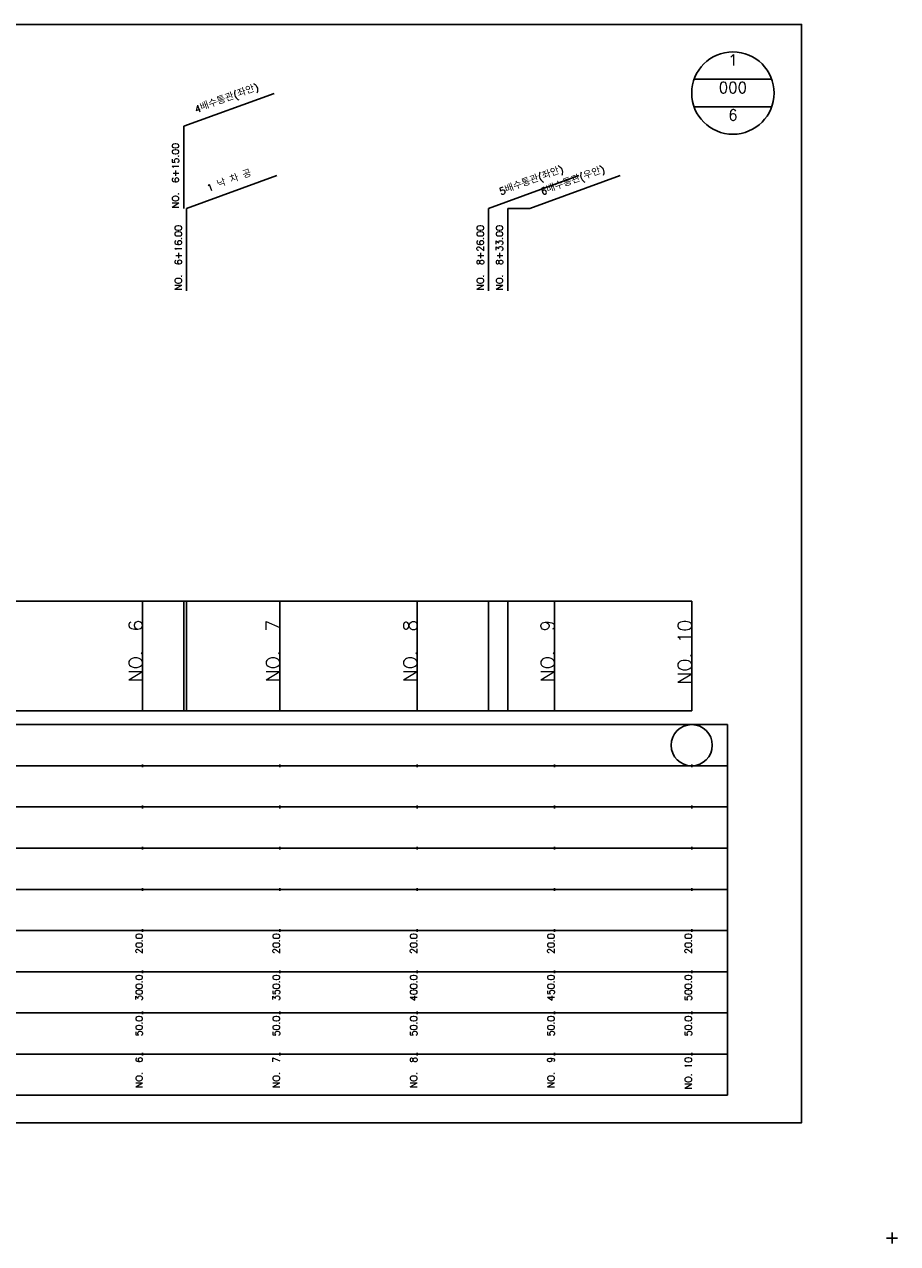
# Model space of a CAD drawing. Extents: x -2 to 685, y -2 to 968.
# Tile 2 of 4: x 367 to 685, y -2 to 442. Entities that reach past the tile are written whole.
import ezdxf
from ezdxf.enums import TextEntityAlignment as Align

# ---------------------------------------------------------------- set-up
doc = ezdxf.new("R2010")
doc.units = 0
doc.header["$LTSCALE"] = 5
for name, color, linetype in [('BOX', 5, 'CONTINUOUS'), ('DT1', 3, 'CONTINUOUS'), ('DT2', 6, 'CONTINUOUS'), ('LT1', 4, 'CONTINUOUS'), ('ST1', 7, 'CONTINUOUS')]:
    doc.layers.add(name, color=color, linetype=linetype)
doc.styles.add('GHS', font='ROMANS.shx', dxfattribs={"bigfont": 'GHS.shx'})

msp = doc.modelspace()

# ---------------------------------------------------------------- linework, layer by layer
at = {"layer": 'BOX'}
msp.add_lwpolyline([(50, 42), (650, 42), (650, 442), (50, 442), (50, 42)], dxfattribs=at)
at = {"layer": 'DT1', "linetype": 'CONTINUOUS'}
msp.add_line((543, 375), (551.08, 375), dxfattribs=at)
at = {"layer": 'LT1', "linetype": 'CONTINUOUS'}
for p, q in [((425, 404.92), (457.89, 416.89)), ((425, 374.92), (425, 404.92)), ((426, 375), (458.89, 386.97)), ((536, 375), (568.89, 386.97)), ((551.08, 375), (583.97, 386.97)), ((426, 345), (426, 375)), ((536, 345), (536, 375)), ((543, 345), (543, 375))]:
    msp.add_line(p, q, dxfattribs=at)
at = {"layer": 'LT1'}
for p, q in [((410, 192), (410, 232)), ((425, 192), (425, 232)), ((426, 192), (426, 232)), ((460, 192), (460, 232)), ((510, 192), (510, 232)), ((536, 192), (536, 232)), ((543, 192), (543, 232)), ((560, 192), (560, 232)), ((610, 192), (610, 232)), ((410, 225.69), (410, 226.69)), ((460, 225.69), (460, 226.69)), ((510, 225.69), (510, 226.69)), ((560, 225.69), (560, 226.69)), ((610, 225.69), (610, 226.69)), ((110, 192), (610, 192)), ((410, 171.5), (410, 172.5)), ((460, 171.5), (460, 172.5)), ((510, 171.5), (510, 172.5)), ((560, 171.5), (560, 172.5)), ((610, 171.5), (610, 172.5)), ((410, 156.5), (410, 157.5)), ((460, 156.5), (460, 157.5)), ((510, 156.5), (510, 157.5)), ((560, 156.5), (560, 157.5)), ((610, 156.5), (610, 157.5)), ((410, 141.5), (410, 142.5)), ((460, 141.5), (460, 142.5)), ((510, 141.5), (510, 142.5)), ((560, 141.5), (560, 142.5)), ((610, 141.5), (610, 142.5)), ((410, 126.5), (410, 127.5)), ((460, 126.5), (460, 127.5)), ((510, 126.5), (510, 127.5)), ((560, 126.5), (560, 127.5)), ((610, 126.5), (610, 127.5)), ((410, 111.5), (410, 112.5)), ((460, 111.5), (460, 112.5)), ((510, 111.5), (510, 112.5)), ((560, 111.5), (560, 112.5)), ((610, 111.5), (610, 112.5)), ((410, 96.5), (410, 97.5)), ((460, 96.5), (460, 97.5)), ((510, 96.5), (510, 97.5)), ((560, 96.5), (560, 97.5)), ((610, 96.5), (610, 97.5)), ((410, 81.5), (410, 82.5)), ((460, 81.5), (460, 82.5)), ((510, 81.5), (510, 82.5)), ((560, 81.5), (560, 82.5)), ((610, 81.5), (610, 82.5)), ((410, 66.5), (410, 67.5)), ((460, 66.5), (460, 67.5)), ((510, 66.5), (510, 67.5)), ((560, 66.5), (560, 67.5)), ((610, 66.5), (610, 67.5))]:
    msp.add_line(p, q, dxfattribs=at)
msp.add_lwpolyline([(110, 232), (160, 232), (210, 232), (260, 232), (310, 232), (360, 232), (410, 232), (460, 232), (510, 232), (560, 232), (610, 232)], dxfattribs=at)
at = {"layer": 'ST1', "linetype": 'CONTINUOUS'}
for p, q in [((639.14, 422), (610.86, 422)), ((639.14, 412), (610.86, 412))]:
    msp.add_line(p, q, dxfattribs=at)
at = {"layer": 'ST1'}
for p, q in [((80, 187), (623, 187)), ((623, 52), (623, 187)), ((87.5, 172), (623, 172)), ((80, 157), (623, 157)), ((87.5, 142), (623, 142)), ((80, 127), (623, 127)), ((80, 112), (623, 112)), ((80, 97), (623, 97)), ((80, 82), (623, 82)), ((80, 67), (623, 67)), ((80, 52), (623, 52)), ((681, 0), (685, 0)), ((683, -2), (683, 2))]:
    msp.add_line(p, q, dxfattribs=at)
at = {"layer": 'ST1', "linetype": 'CONTINUOUS'}
for centre, radius in [((625, 417), 15), ((610, 179.5), 7.5)]:
    msp.add_circle(centre, radius, dxfattribs=at)

# ---------------------------------------------------------------- texts
at = {"layer": 'DT1', "linetype": 'CONTINUOUS', "style": 'GHS'}
for s, p in [('4배수통관(좌안)', (441, 413.91)), ('1 낙 차 공', (442, 383.99)), ('5배수통관(좌안)', (552, 383.99)), ('6배수통관(우안)', (567.08, 383.99))]:
    msp.add_text(s, height=2.5, rotation=20, dxfattribs=at).set_placement(p, align=Align.CENTER)
for s, p in [('NO.  6+15.00 ', (423.25, 375.04)), ('NO.  6+16.00', (424.25, 345.12)), ('NO.  8+26.00 ', (534.25, 345.12)), ('NO.  8+33.00 ', (541.25, 345.12))]:
    msp.add_text(s, height=2.5, rotation=90, dxfattribs=at).set_placement(p)
at = {"layer": 'DT1', "style": 'GHS'}
for s, height, p in [('NO.  6', 5, (410, 225.19)), ('NO.  7', 5, (460, 225.19)), ('NO.  8', 5, (510, 225.19)), ('NO.  9', 5, (560, 225.19)), ('NO. 10', 5, (610, 225.19)), (' 20.0', 2.5, (410, 111)), (' 20.0', 2.5, (460, 111)), (' 20.0', 2.5, (510, 111)), (' 20.0', 2.5, (560, 111)), (' 20.0', 2.5, (610, 111)), ('   300.0', 2.5, (410, 96)), ('   350.0', 2.5, (460, 96)), ('   400.0', 2.5, (510, 96)), ('   450.0', 2.5, (560, 96)), ('   500.0', 2.5, (610, 96)), ('  50.0', 2.5, (410, 81)), ('  50.0', 2.5, (460, 81)), ('  50.0', 2.5, (510, 81)), ('  50.0', 2.5, (560, 81)), ('  50.0', 2.5, (610, 81)), ('NO.  6', 2.5, (410, 66)), ('NO.  7', 2.5, (460, 66)), ('NO.  8', 2.5, (510, 66)), ('NO.  9', 2.5, (560, 66)), ('NO. 10', 2.5, (610, 66))]:
    msp.add_text(s, height=height, rotation=90, dxfattribs=at).set_placement(p, align=Align.RIGHT)
at = {"layer": 'DT2', "linetype": 'CONTINUOUS', "style": 'GHS'}
for s, p in [('1', (625, 427)), ('000', (625, 417)), ('6', (625, 407))]:
    msp.add_text(s, height=4, dxfattribs=at).set_placement(p, align=Align.CENTER)

doc.saveas('drawing.dxf')
